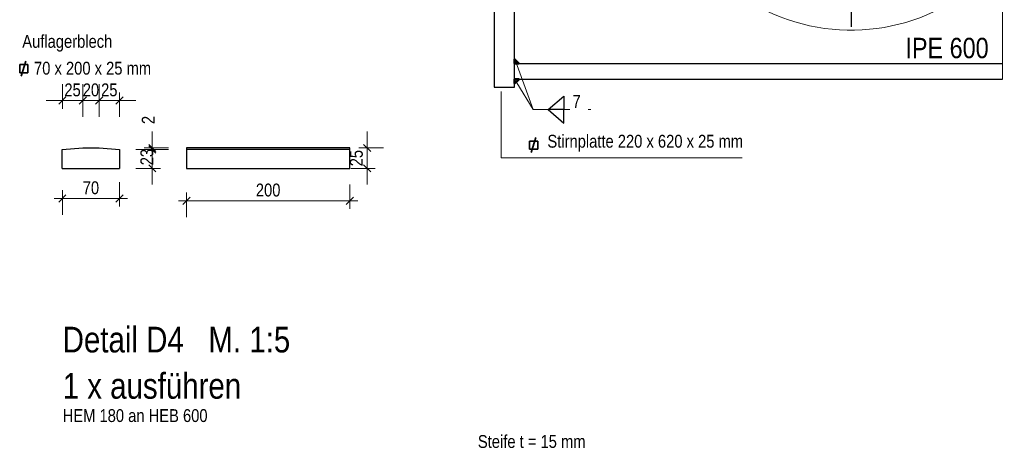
# Model space of a CAD drawing. Header units: millimetres. Extents: x 0 to 6.08, y 0 to 5.27.
# Tile 36 of 54: x 1.88 to 3.09, y 2.66 to 3.18. Entities that reach past the tile are written whole.
import ezdxf

# ---------------------------------------------------------------- set-up
doc = ezdxf.new("R2010")
doc.units = ezdxf.units.MM
doc.linetypes.add('DASHDOT', pattern=[1, 0.5, -0.25, 0, -0.25])
doc.linetypes.add('HIDDEN', pattern=[0.375, 0.25, -0.125])
doc.styles.add('Arial Narrow', font='ARIALN.TTF')
doc.dimstyles.new('Arch_Strakon_dimstyle', dxfattribs={"dimtxt": 1.575, "dimasz": 1, "dimexe": 1.25, "dimexo": 0.0625, "dimgap": 1, "dimtad": 0, "dimdec": 5, "dimzin": 12, "dimdsep": 46, "dimtxsty": 'Arial Narrow', "dimblk": 'Arrowhead_Tick', "dimsah": 1, "dimcen": 0, "dimse1": 1, "dimse2": 1, "dimclrd": 6, "dimclrt": 2, "dimazin": 0, "dimtfac": 1, "dimtdec": 4, "dimtmove": 0, "dimatfit": 3, "dimldrblk": 'NONE', "dimfxl": 1, "dimtvp": 1, "dimtolj": 1, "dimtzin": 0, "dimlwd": 13, "dimarcsym": 2})

# ---------------------------------------------------------------- blocks, each defined once
blk = doc.blocks.new('Arrowhead_Tick')
at = {"color": 0, "linetype": 'Continuous', "lineweight": -2, "ltscale": 0.2}
for p, q in [((0, 2), (0, -1)), ((-1, 0), (0, 0)), ((1, 0), (0, 0))]:
    blk.add_line(p, q, dxfattribs=at)
at = {"color": 2, "linetype": 'Continuous', "lineweight": 35, "ltscale": 0.2}
blk.add_line((0.44, 0.44), (-0.44, -0.44), dxfattribs=at)
blk = doc.blocks.new('*D109')
at = {"color": 6, "linetype": 'Continuous', "lineweight": 13}
for p, q in [((2.0427, 3.0323), (2.0427, 3.0423)), ((2.0427, 2.9993), (2.0427, 3.0223)), ((2.0427, 2.9893), (2.0427, 2.9793))]:
    blk.add_line(p, q, dxfattribs=at)
at = {"layer": 'Defpoints', "color": 0}
for p in [(1.9325, 3.0223), (2.0427, 3.0223), (1.9325, 2.9993)]:
    blk.add_point(p, dxfattribs=at)
at = {"color": 6, "lineweight": 13, "xscale": 0.01, "yscale": 0.01, "zscale": 0.01}
for p, rotation in [((2.0427, 3.0223), 270), ((2.0427, 2.9993), 90)]:
    blk.add_blockref('Arrowhead_Tick', p, dxfattribs=dict(at, rotation=rotation))
at = {"color": 2, "lineweight": 35, "insert": (2.0361, 3.0131), "char_height": 0.01575, "attachment_point": 5, "rotation": 90, "style": 'Arial Narrow'}
blk.add_mtext('\\A1;23', dxfattribs=at)
blk = doc.blocks.new('_None')
blk = doc.blocks.new('*D110')
at = {"color": 6, "linetype": 'Continuous', "lineweight": 13}
for p, q in [((2.0427, 3.0343), (2.0427, 3.0443)), ((2.0427, 3.0223), (2.0427, 3.0243)), ((2.0427, 3.0123), (2.0427, 3.0023))]:
    blk.add_line(p, q, dxfattribs=at)
at = {"layer": 'Defpoints', "color": 0}
for p in [(1.9325, 3.0223), (1.9575, 3.0243), (2.0427, 3.0243)]:
    blk.add_point(p, dxfattribs=at)
at = {"color": 6, "lineweight": 13, "xscale": 0.01, "yscale": 0.01, "zscale": 0.01}
for p, rotation in [((2.0427, 3.0223), 89.99999999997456), ((2.0427, 3.0243), 269.9999999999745)]:
    blk.add_blockref('Arrowhead_Tick', p, dxfattribs=dict(at, rotation=rotation))
at = {"color": 2, "lineweight": 35, "insert": (2.0377, 3.0586), "char_height": 0.01575, "attachment_point": 5, "rotation": 90, "style": 'Arial Narrow'}
blk.add_mtext('\\A1;2', dxfattribs=at)
blk = doc.blocks.new('*D111')
at = {"color": 6, "linetype": 'Continuous', "lineweight": 13}
for p, q in [((1.9225, 3.0824), (1.9125, 3.0824)), ((1.9325, 3.0824), (1.9575, 3.0824)), ((1.9675, 3.0824), (1.9775, 3.0824))]:
    blk.add_line(p, q, dxfattribs=at)
at = {"layer": 'Defpoints', "color": 0}
for p in [(1.9575, 3.0824), (1.9575, 3.0243), (1.9325, 2.9993)]:
    blk.add_point(p, dxfattribs=at)
at = {"color": 6, "lineweight": 13, "xscale": 0.01, "yscale": 0.01, "zscale": 0.01}
blk.add_blockref('Arrowhead_Tick', (1.9325, 3.0824), dxfattribs=at)
at = {"color": 6, "lineweight": 13, "xscale": 0.01, "yscale": 0.01, "zscale": 0.01, "rotation": 180}
blk.add_blockref('Arrowhead_Tick', (1.9575, 3.0824), dxfattribs=at)
at = {"color": 2, "lineweight": 35, "insert": (1.945, 3.0954), "char_height": 0.01575, "attachment_point": 5, "style": 'Arial Narrow'}
blk.add_mtext('\\A1;25', dxfattribs=at)
blk = doc.blocks.new('*D112')
at = {"color": 6, "linetype": 'Continuous', "lineweight": 13}
for p, q in [((1.9475, 3.0824), (1.9375, 3.0824)), ((1.9575, 3.0824), (1.9775, 3.0824)), ((1.9875, 3.0824), (1.9975, 3.0824))]:
    blk.add_line(p, q, dxfattribs=at)
at = {"layer": 'Defpoints', "color": 0}
for p in [(1.9775, 3.0824), (1.9575, 3.0243), (1.9775, 3.0243)]:
    blk.add_point(p, dxfattribs=at)
at = {"color": 6, "lineweight": 13, "xscale": 0.01, "yscale": 0.01, "zscale": 0.01}
blk.add_blockref('Arrowhead_Tick', (1.9575, 3.0824), dxfattribs=at)
at = {"color": 6, "lineweight": 13, "xscale": 0.01, "yscale": 0.01, "zscale": 0.01, "rotation": 180}
blk.add_blockref('Arrowhead_Tick', (1.9775, 3.0824), dxfattribs=at)
at = {"color": 2, "lineweight": 35, "insert": (1.9675, 3.0954), "char_height": 0.01575, "attachment_point": 5, "style": 'Arial Narrow'}
blk.add_mtext('\\A1;20', dxfattribs=at)
blk = doc.blocks.new('*D113')
at = {"color": 6, "linetype": 'Continuous', "lineweight": 13}
for p, q in [((1.9675, 3.0824), (1.9575, 3.0824)), ((1.9775, 3.0824), (2.0025, 3.0824)), ((2.0125, 3.0824), (2.0225, 3.0824))]:
    blk.add_line(p, q, dxfattribs=at)
at = {"layer": 'Defpoints', "color": 0}
for p in [(2.0025, 3.0824), (1.9775, 3.0243), (2.0025, 3.0223)]:
    blk.add_point(p, dxfattribs=at)
at = {"color": 6, "lineweight": 13, "xscale": 0.01, "yscale": 0.01, "zscale": 0.01}
blk.add_blockref('Arrowhead_Tick', (1.9775, 3.0824), dxfattribs=at)
at = {"color": 6, "lineweight": 13, "xscale": 0.01, "yscale": 0.01, "zscale": 0.01, "rotation": 180}
blk.add_blockref('Arrowhead_Tick', (2.0025, 3.0824), dxfattribs=at)
at = {"color": 2, "lineweight": 35, "insert": (1.99, 3.0954), "char_height": 0.01575, "attachment_point": 5, "style": 'Arial Narrow'}
blk.add_mtext('\\A1;25', dxfattribs=at)
blk = doc.blocks.new('*D114')
at = {"color": 6, "linetype": 'Continuous', "lineweight": 13}
blk.add_line((1.9425, 2.9624), (1.9925, 2.9624), dxfattribs=at)
at = {"layer": 'Defpoints', "color": 0}
for p in [(1.9325, 2.9993), (2.0025, 2.9993), (2.0025, 2.9624)]:
    blk.add_point(p, dxfattribs=at)
at = {"color": 6, "lineweight": 13, "xscale": 0.01, "yscale": 0.01, "zscale": 0.01}
blk.add_blockref('Arrowhead_Tick', (2.0025, 2.9624), dxfattribs=at)
at = {"color": 6, "lineweight": 13, "xscale": 0.01, "yscale": 0.01, "zscale": 0.01, "rotation": 180}
blk.add_blockref('Arrowhead_Tick', (1.9325, 2.9624), dxfattribs=at)
at = {"color": 2, "lineweight": 35, "insert": (1.9675, 2.9754), "char_height": 0.01575, "attachment_point": 5, "style": 'Arial Narrow'}
blk.add_mtext('\\A1;70', dxfattribs=at)
blk = doc.blocks.new('*D115')
at = {"color": 6, "linetype": 'Continuous', "lineweight": 13}
blk.add_line((2.0946, 2.9595), (2.2746, 2.9595), dxfattribs=at)
at = {"layer": 'Defpoints', "color": 0}
for p in [(2.0846, 2.9993), (2.2846, 2.9993), (2.2846, 2.9595)]:
    blk.add_point(p, dxfattribs=at)
at = {"color": 6, "lineweight": 13, "xscale": 0.01, "yscale": 0.01, "zscale": 0.01}
blk.add_blockref('Arrowhead_Tick', (2.2846, 2.9595), dxfattribs=at)
at = {"color": 6, "lineweight": 13, "xscale": 0.01, "yscale": 0.01, "zscale": 0.01, "rotation": 180}
blk.add_blockref('Arrowhead_Tick', (2.0846, 2.9595), dxfattribs=at)
at = {"color": 2, "lineweight": 35, "insert": (2.1846, 2.9726), "char_height": 0.01575, "attachment_point": 5, "style": 'Arial Narrow'}
blk.add_mtext('\\A1;200', dxfattribs=at)
blk = doc.blocks.new('*D116')
at = {"color": 6, "linetype": 'Continuous', "lineweight": 13}
for p, q in [((2.3058, 3.0343), (2.3058, 3.0443)), ((2.3058, 2.9993), (2.3058, 3.0243)), ((2.3058, 2.9893), (2.3058, 2.9793))]:
    blk.add_line(p, q, dxfattribs=at)
at = {"layer": 'Defpoints', "color": 0}
for p in [(2.2846, 3.0243), (2.3058, 3.0243), (2.2846, 2.9993)]:
    blk.add_point(p, dxfattribs=at)
at = {"color": 6, "lineweight": 13, "xscale": 0.01, "yscale": 0.01, "zscale": 0.01}
for p, rotation in [((2.3058, 3.0243), 270), ((2.3058, 2.9993), 90)]:
    blk.add_blockref('Arrowhead_Tick', p, dxfattribs=dict(at, rotation=rotation))
at = {"color": 2, "lineweight": 35, "insert": (2.2927, 3.0118), "char_height": 0.01575, "attachment_point": 5, "rotation": 90, "style": 'Arial Narrow'}
blk.add_mtext('\\A1;25', dxfattribs=at)
blk = doc.blocks.new('*D160')
at = {"color": 6, "linetype": 'Continuous', "lineweight": 13}
for p, q in [((2.4314, 3.2946), (2.4214, 3.2946)), ((2.4414, 3.2946), (2.4614, 3.2946)), ((2.4714, 3.2946), (2.4814, 3.2946))]:
    blk.add_line(p, q, dxfattribs=at)
at = {"layer": 'Defpoints', "color": 0}
for p in [(2.4614, 3.2946), (2.4414, 3.2031), (2.4614, 3.0987)]:
    blk.add_point(p, dxfattribs=at)
at = {"color": 6, "lineweight": 13, "xscale": 0.01, "yscale": 0.01, "zscale": 0.01}
for p, rotation in [((2.4414, 3.2946), 359.9999999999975), ((2.4614, 3.2946), 179.9999999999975)]:
    blk.add_blockref('Arrowhead_Tick', p, dxfattribs=dict(at, rotation=rotation))
at = {"color": 2, "lineweight": 35, "insert": (2.4514, 3.3076), "char_height": 0.01575, "attachment_point": 5, "style": 'Arial Narrow'}
blk.add_mtext('\\A1;20', dxfattribs=at)
blk = doc.blocks.new('*D161')
at = {"color": 6, "linetype": 'Continuous', "lineweight": 13}
for p, q in [((2.4514, 3.2946), (2.4414, 3.2946)), ((2.4614, 3.2946), (2.4864, 3.2946)), ((2.4964, 3.2946), (2.5064, 3.2946))]:
    blk.add_line(p, q, dxfattribs=at)
at = {"layer": 'Defpoints', "color": 0}
for p in [(2.4864, 3.2946), (2.4614, 3.0987), (2.4864, 3.0987)]:
    blk.add_point(p, dxfattribs=at)
at = {"color": 6, "lineweight": 13, "xscale": 0.01, "yscale": 0.01, "zscale": 0.01}
blk.add_blockref('Arrowhead_Tick', (2.4614, 3.2946), dxfattribs=at)
at = {"color": 6, "lineweight": 13, "xscale": 0.01, "yscale": 0.01, "zscale": 0.01, "rotation": 180}
blk.add_blockref('Arrowhead_Tick', (2.4864, 3.2946), dxfattribs=at)
at = {"color": 2, "lineweight": 35, "insert": (2.4739, 3.3076), "char_height": 0.01575, "attachment_point": 5, "style": 'Arial Narrow'}
blk.add_mtext('\\A1;25', dxfattribs=at)

msp = doc.modelspace()

# ---------------------------------------------------------------- hatches: boundary and pattern name
at = {"lineweight": 18}
h = msp.add_hatch(dxfattribs=at)
h.set_pattern_fill('punkt', color=5, scale=0.01, angle=45, style=0, pattern_type=2)
h.set_pattern_definition([(45, (0, 0), (-0.0031819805, 0.0031819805), [0, -0.0075])])
h.paths.add_polyline_path([(2.486372, 3.133334), (2.491677, 3.127687), (2.486372, 3.127687)])
h = msp.add_hatch(dxfattribs=at)
h.set_pattern_fill('punkt', color=5, scale=0.01, angle=135, style=0, pattern_type=2)
h.set_pattern_definition([(135, (0, 0), (-0.0031819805, -0.0031819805), [0, -0.0075])])
h.paths.add_polyline_path([(2.492018, 3.108687), (2.486372, 3.103382), (2.486372, 3.108687)])

# ---------------------------------------------------------------- linework, layer by layer
at = {"color": 3, "linetype": 'Continuous', "lineweight": 25}
for p, q in [((2.461372, 3.708687), (2.461372, 3.098687)), ((2.486372, 3.108687), (2.486372, 3.708687)), ((2.486372, 3.127687), (3.084297, 3.127687)), ((2.486372, 3.108687), (3.084297, 3.108687)), ((2.486372, 3.098687), (2.486372, 3.108687)), ((2.461372, 3.098687), (2.486372, 3.098687)), ((2.527484, 3.071248), (2.546951, 3.087951)), ((2.546951, 3.087951), (2.546951, 3.071248)), ((2.527484, 3.071248), (2.546951, 3.054545)), ((2.546951, 3.071248), (2.527484, 3.071248)), ((2.546951, 3.054545), (2.546951, 3.071248)), ((1.932474, 3.022301), (1.957474, 3.024301)), ((1.932474, 2.999301), (1.932474, 3.022301)), ((1.957474, 3.024301), (1.977474, 3.024301)), ((1.977474, 3.024301), (2.002474, 3.022301)), ((2.002474, 3.022301), (2.002474, 2.999301)), ((2.284588, 3.024301), (2.084588, 3.024301)), ((2.084588, 3.024301), (2.084588, 2.999301)), ((2.284588, 3.022301), (2.084588, 3.022301)), ((2.284588, 2.999301), (2.284588, 3.024301)), ((1.932474, 2.999301), (2.002474, 2.999301)), ((2.084588, 2.999301), (2.284588, 2.999301))]:
    msp.add_line(p, q, dxfattribs=at)
at = {"color": 5, "linetype": 'HIDDEN', "lineweight": 18, "ltscale": 0.05}
msp.add_line((3.084297, 3.108687), (3.084297, 3.708687), dxfattribs=at)
at = {"color": 10, "linetype": 'DASHDOT', "ltscale": 0.05}
msp.add_line((2.898719, 3.672687), (2.898719, 3.144687), dxfattribs=at)
at = {"color": 2, "linetype": 'Continuous', "lineweight": 35}
for p, q in [((1.88025, 3.116488), (1.88025, 3.126488)), ((1.88025, 3.126488), (1.89025, 3.126488)), ((1.882044, 3.112454), (1.887697, 3.130825)), ((1.89025, 3.126488), (1.89025, 3.116488)), ((1.89025, 3.116488), (1.88025, 3.116488)), ((2.504904, 3.022819), (2.504904, 3.032819)), ((2.504904, 3.032819), (2.514904, 3.032819)), ((2.506698, 3.018785), (2.512351, 3.037155)), ((2.514904, 3.032819), (2.514904, 3.022819)), ((2.514904, 3.022819), (2.504904, 3.022819))]:
    msp.add_line(p, q, dxfattribs=at)
at = {"color": 4, "linetype": 'Continuous', "lineweight": 50}
for p, q in [((2.486372, 3.133334), (2.491677, 3.127687)), ((2.486372, 3.133334), (2.486372, 3.127687)), ((2.486372, 3.127687), (2.491677, 3.127687)), ((2.492018, 3.108687), (2.486372, 3.103382)), ((2.492018, 3.108687), (2.486372, 3.108687)), ((2.486372, 3.108687), (2.486372, 3.103382))]:
    msp.add_line(p, q, dxfattribs=at)
at = {"color": 6, "linetype": 'Continuous', "lineweight": 13}
for p, q in [((2.509203, 3.071248), (2.487876, 3.129931)), ((2.509203, 3.071248), (2.489063, 3.104101)), ((2.470131, 3.012298), (2.470131, 3.093407)), ((2.509203, 3.071248), (2.579869, 3.071248)), ((2.765174, 3.012298), (2.470131, 3.012298))]:
    msp.add_line(p, q, dxfattribs=at)
at = {"color": 5, "linetype": 'Continuous', "lineweight": 18}
msp.add_arc((2.898719, 3.408687), 0.24, 39.762686, 321.424564, dxfattribs=at)

# ---------------------------------------------------------------- texts
at = {"color": 2, "lineweight": 35, "char_height": 0.01575, "attachment_point": 7, "line_spacing_factor": 0.9, "style": 'Arial Narrow', "bg_fill": 3, "box_fill_scale": 1.2, "bg_fill_color": 256, "bg_fill_true_color": 13158600, "bg_fill_transparency": 0}
for s, insert in [('Auflagerblech', (1.883378, 3.142328)), ('70 x 200 x 25 mm', (1.89781, 3.113978)), ('7', (2.557333, 3.073341)), ('Stirnplatte 220 x 620 x 25 mm', (2.526661, 3.019895)), ('HEM 180 an HEB 600', (1.932892, 2.688083)), ('Steife t = 15 mm', (2.441488, 2.656305))]:
    msp.add_mtext(s, dxfattribs=dict(at, insert=insert))
at = {"color": 1, "lineweight": 70, "char_height": 0.0315, "attachment_point": 7, "line_spacing_factor": 0.9, "style": 'Arial Narrow', "bg_fill": 3, "box_fill_scale": 1.2, "bg_fill_color": 256, "bg_fill_true_color": 13158600, "bg_fill_transparency": 0}
for s, insert in [('Detail D4   M. 1:5', (1.932892, 2.773133)), ('1 x ausführen', (1.932892, 2.716433))]:
    msp.add_mtext(s, dxfattribs=dict(at, insert=insert))

# ---------------------------------------------------------------- dimensions: what is measured, and where the dimension line sits
at = {"lineweight": 35}
for base, p1, p2, text, picture, middle in [((2.461372, 3.294569), (2.441372, 3.203088), (2.461372, 3.098687), '20', '*D160', (2.451372, 3.294569)), ((2.486372, 3.294569), (2.461372, 3.098687), (2.486372, 3.098687), '25', '*D161', (2.473872, 3.294569)), ((1.957474, 3.082401), (1.932474, 2.999301), (1.957474, 3.024301), '25', '*D111', (1.944974, 3.082401)), ((1.977474, 3.082401), (1.957474, 3.024301), (1.977474, 3.024301), '20', '*D112', (1.967474, 3.082401)), ((2.002474, 3.082401), (1.977474, 3.024301), (2.002474, 3.022301), '25', '*D113', (1.989974, 3.082401)), ((2.002474, 2.962401), (1.932474, 2.999301), (2.002474, 2.999301), '70', '*D114', (1.967474, 2.962401)), ((2.284588, 2.959549), (2.084588, 2.999301), (2.284588, 2.999301), '200', '*D115', (2.184588, 2.959549))]:
    dim = msp.add_linear_dim(base=base, p1=p1, p2=p2, text=text, dimstyle='Arch_Strakon_dimstyle', override={"dimscale": 0.01, "dimtxt": 1.575, "dimasz": 1, "dimgap": 0.5, "dimtad": 1, "dimjust": 0, "dimtih": 0, "dimtoh": 0, "dimdec": 5, "dimdsep": 46, "dimtxsty": 'Arial Narrow', "dimclrd": 6, "dimclrt": 2, "dimtix": 1, "dimtofl": 255, "dimtmove": 0, "dimatfit": 2, "dimfxl": 0, "dimfxlon": 0, "dimtvp": 31.746032, "dimlwd": 13}, dxfattribs=at)
    dim.commit()
    dim.dimension.update_dxf_attribs({"geometry": picture, "text_midpoint": middle, "dimtype": 160})
for base, p1, p2, text, override, picture, middle in [((2.042696, 3.024301), (1.932474, 3.022301), (1.957474, 3.024301), '2', {"dimscale": 0.01, "dimtxt": 1.575, "dimasz": 1, "dimgap": 0.5, "dimtad": 1, "dimjust": 4, "dimtih": 0, "dimtoh": 0, "dimdec": 4, "dimdsep": 46, "dimtxsty": 'Arial Narrow', "dimclrd": 6, "dimclrt": 2, "dimtix": 0, "dimtofl": 255, "dimtmove": 2, "dimatfit": 2, "dimfxl": 0, "dimfxlon": 0, "dimtvp": 31.746032, "dimlwd": 13}, '*D110', (2.037696, 3.058589)), ((2.042696, 3.022301), (1.932474, 2.999301), (1.932474, 3.022301), '23', {"dimscale": 0.01, "dimtxt": 1.575, "dimasz": 1, "dimgap": 0.5, "dimtad": 0, "dimjust": 0, "dimtih": 0, "dimtoh": 0, "dimdec": 4, "dimdsep": 46, "dimtxsty": 'Arial Narrow', "dimclrd": 6, "dimclrt": 2, "dimtix": 0, "dimtofl": 255, "dimtmove": 2, "dimatfit": 2, "dimfxl": 0, "dimfxlon": 0, "dimtvp": 31.746032, "dimlwd": 13}, '*D109', (2.036147, 3.0131)), ((2.305754, 3.024301), (2.284588, 2.999301), (2.284588, 3.024301), '25', {"dimscale": 0.01, "dimtxt": 1.575, "dimasz": 1, "dimgap": 0.5, "dimtad": 1, "dimjust": 0, "dimtih": 0, "dimtoh": 0, "dimdec": 5, "dimdsep": 46, "dimtxsty": 'Arial Narrow', "dimclrd": 6, "dimclrt": 2, "dimtix": 1, "dimtofl": 255, "dimtmove": 0, "dimatfit": 2, "dimfxl": 0, "dimfxlon": 0, "dimtvp": 31.746032, "dimlwd": 13}, '*D116', (2.305754, 3.011801))]:
    dim = msp.add_linear_dim(base=base, p1=p1, p2=p2, angle=90, text=text, dimstyle='Arch_Strakon_dimstyle', override=override, dxfattribs=at)
    dim.commit()
    dim.dimension.update_dxf_attribs({"geometry": picture, "text_midpoint": middle, "dimtype": 160})

# ---------------------------------------------------------------- next in the draw order: texts
at = {"color": 2, "lineweight": 35, "insert": (2.96525, 3.133968), "char_height": 0.025, "attachment_point": 7, "line_spacing_factor": 0.9, "style": 'Arial Narrow', "bg_fill": 3, "box_fill_scale": 1.2, "bg_fill_color": 256, "bg_fill_true_color": 13158600, "bg_fill_transparency": 0}
msp.add_mtext('IPE 600', dxfattribs=at)

doc.saveas('drawing.dxf')
